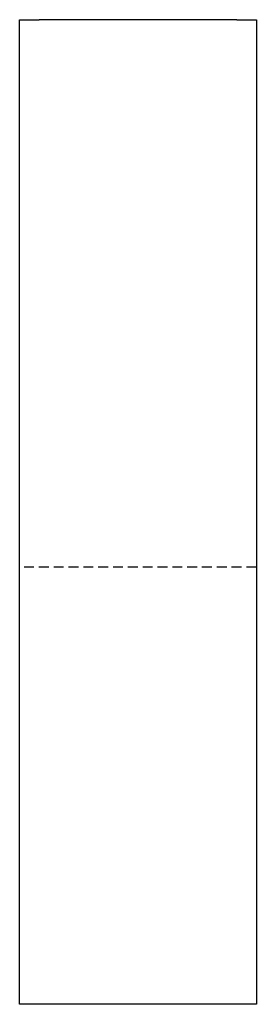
# Model space of a CAD drawing. Header units: millimetres. Extents: x 0 to 73, y 0 to 304.
import ezdxf

# ---------------------------------------------------------------- set-up
doc = ezdxf.new("R2010")
doc.units = ezdxf.units.MM
doc.linetypes.add('SLD-Kesik', pattern=[4.572, 3.048, -1.524])
doc.linetypes.add('SLD-Sürekli', pattern=[0])

msp = doc.modelspace()

# ---------------------------------------------------------------- linework, layer by layer
at = {"color": 7, "linetype": 'SLD-Sürekli', "lineweight": 25}
for p, q in [((0.4, 146.36), (0.4, 303.53)), ((0.4, 303.53), (6.4, 303.53)), ((67.4, 303.53), (6.4, 303.53)), ((67.4, 303.53), (73.4, 303.53)), ((73.4, 303.53), (73.4, 146.36)), ((0.4, 123.57), (0.4, 146.36)), ((73.4, 146.36), (73.4, 123.57)), ((0.4, 0.4), (0.4, 123.57)), ((73.4, 123.57), (73.4, 0.4)), ((73.4, 0.4), (0.4, 0.4))]:
    msp.add_line(p, q, dxfattribs=at)
at = {"color": 7, "linetype": 'SLD-Kesik'}
msp.add_line((73.4, 134.96), (0.4, 134.96), dxfattribs=at)

doc.saveas('drawing.dxf')
